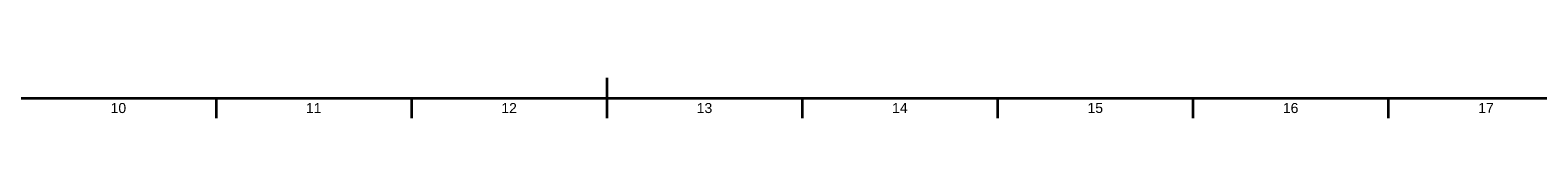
# Model space of a CAD drawing. Header units: millimetres. Extents: x 0 to 1189, y 0 to 841.
# Tile 16 of 56: x 456 to 832, y 5 to 15. Entities that reach past the tile are written whole.
import ezdxf
from ezdxf.enums import TextEntityAlignment as Align

# ---------------------------------------------------------------- set-up
doc = ezdxf.new("R2010")
doc.units = ezdxf.units.MM
doc.header["$LTSCALE"] = 0.75
doc.layers.add('BORDER', color=7, linetype='Continuous', lineweight=35)
doc.styles.add('FusionTitle', font='arial.ttf')

# ---------------------------------------------------------------- blocks, each defined once
blk = doc.blocks.new('ISO_A0_SHEET')
at = {"layer": 'BORDER'}
for p, q in [((599.5, 15), (599.5, 5)), ((20, 10), (1179, 10)), ((502.083334, 10), (502.083334, 5)), ((550.791667, 10), (550.791667, 5)), ((648.208333, 10), (648.208333, 5)), ((696.916666, 10), (696.916666, 5)), ((745.624999, 10), (745.624999, 5)), ((794.333332, 10), (794.333332, 5))]:
    blk.add_line(p, q, dxfattribs=at)
at = {"layer": 'BORDER', "style": 'FusionTitle'}
for s, p in [('10', (477.729168, 7.5)), ('11', (526.4375, 7.5)), ('12', (575.145833, 7.5)), ('13', (623.854167, 7.5)), ('14', (672.5625, 7.5)), ('15', (721.270833, 7.5)), ('16', (769.979166, 7.5)), ('17', (818.687499, 7.5))]:
    blk.add_text(s, height=2.5, dxfattribs=at).set_placement(p, align=Align.MIDDLE)

msp = doc.modelspace()

# ---------------------------------------------------------------- block references
at = {"layer": 'BORDER'}
msp.add_blockref('ISO_A0_SHEET', (0, 0), dxfattribs=at)

doc.saveas('drawing.dxf')
